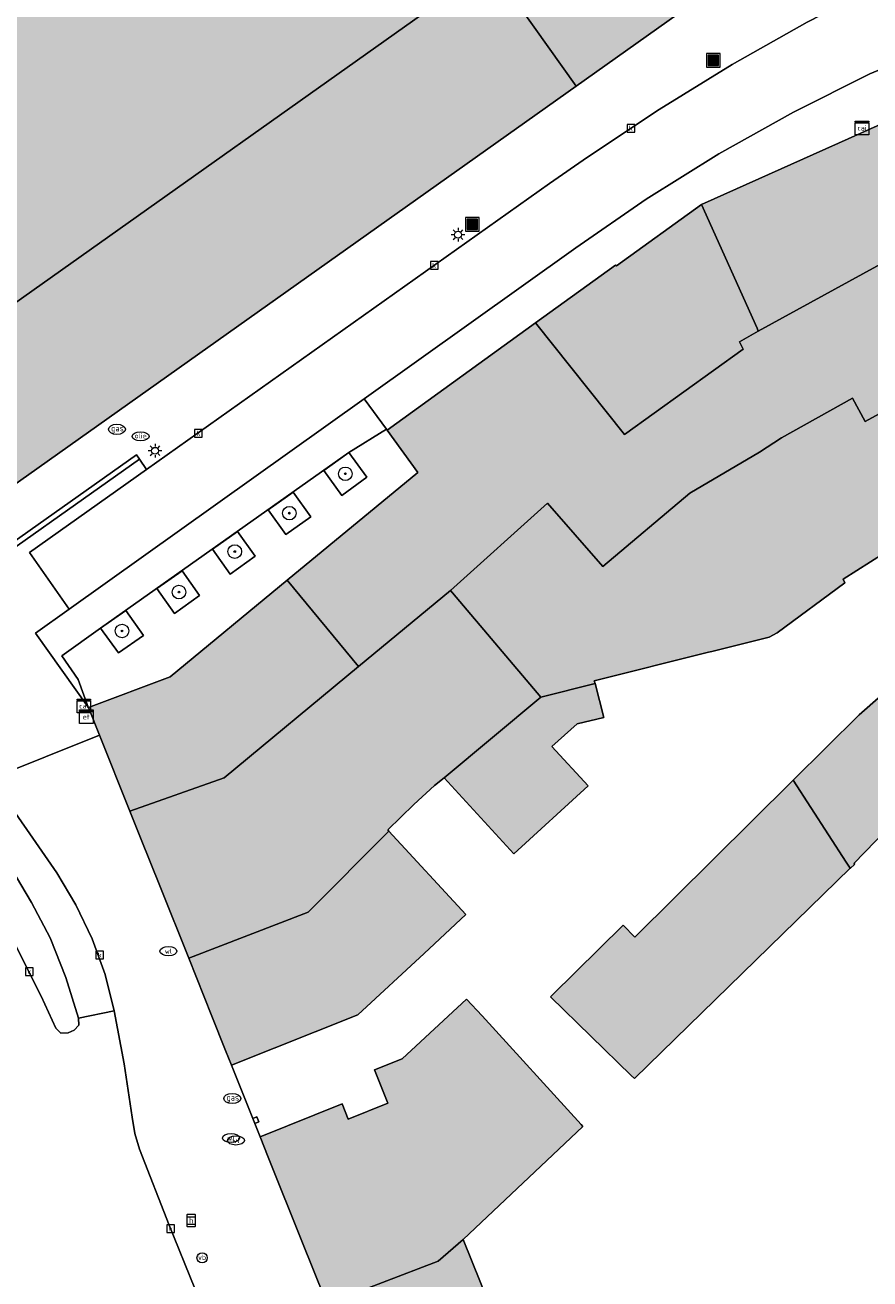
# Model space of a CAD drawing. Header units: metres. Extents: x 196496 to 197479, y 355139 to 356324.
# Tile 104 of 144: x 196767 to 196817, y 356085 to 356158. Entities that reach past the tile are written whole.
import ezdxf
from ezdxf.enums import TextEntityAlignment as Align

# ---------------------------------------------------------------- set-up
doc = ezdxf.new("R2010")
doc.units = ezdxf.units.M
doc.layers.get('0').update_dxf_attribs({"color": 252, "lineweight": 18})
for name, color, linetype, lineweight in [('B-WE-GR-BOOM-S', 252, 'Continuous', 18), ('B-WE-IE-MEUBILAIR_WEGMEUBILAIR-GV', 252, 'Continuous', 18), ('B-WE-IE-MEUBILAIR_WEGMEUBILAIR-S', 252, 'Continuous', 18), ('B-WE-IE-TERREINAFSCHEIDING_KUNSTMATIG_MUUR-G', 252, 'IE-TERREINAFSCHEIDING-KUNSTMATIG-DICHT', 18), ('B-WE-IE-TERREINAFSCHEIDING_KUNSTMATIG_MUUR-GV', 252, 'Continuous', 18), ('B-WE-KL-BRANDSTOF_PUT-S', 252, 'Continuous', 18), ('B-WE-KL-DATA-S', 252, 'Continuous', 18), ('B-WE-KL-ET_KAST-S', 252, 'Continuous', 18), ('B-WE-KL-ET_LS_OV_LICHTMAST-S', 252, 'Continuous', 18), ('B-WE-KL-GAS_PUT-S', 252, 'Continuous', 18), ('B-WE-KL-WATER-S', 252, 'Continuous', 18), ('B-WE-OG-BEBOUWING-GV', 252, 'Continuous', 18), ('B-WE-OG-TERREIN_ERF-GV', 252, 'Continuous', 18), ('B-WE-RI-GWA_KOLK-S', 252, 'Continuous', 18), ('B-WE-VH-ONVERHARD-GV', 252, 'Continuous', 18), ('B-WE-VH-VERHARDING_ASFALT-GV', 252, 'Continuous', 18), ('B-WE-VH-VERHARDING_BETON-GV', 252, 'Continuous', 18), ('B-WE-VH-VERHARDING_BETONSTRAATSTEEN-GV', 252, 'Continuous', 18), ('B-WE-VH-VERHARDING_STRAATBAKSTEEN-GV', 252, 'Continuous', 18), ('B-WE-VH-VERHARDING_TEGEL-GV', 252, 'Continuous', 18), ('B-WE-VW-HALTEPAAL-S', 252, 'Continuous', 18)]:
    doc.layers.add(name, color=color, linetype=linetype, lineweight=lineweight)
doc.layers.add('X-XX-AL-PRESENTATIE_GEBOUW3-V', color=7, linetype='Continuous', lineweight=18, true_color=0xf0f0f0)
doc.styles.add('NLCS-ISO', font='NLCS-ISO.ttf')
doc.linetypes.add('IE-TERREINAFSCHEIDING-KUNSTMATIG-DICHT', pattern='A,8,-1,[82,NLCS.SHX,S=0.75,R=90,X=0,Y=0],-1', length=10)

# ---------------------------------------------------------------- blocks, each defined once
blk = doc.blocks.new('SIE-WEG_AFVALBAK-SO')
at = {"linetype": 'ByBlock', "lineweight": 18}
h = blk.add_hatch(color=0, dxfattribs=at)
h.dxf.hatch_style = 1
h.paths.add_polyline_path([(-1.5, -1.5), (1.5, -1.5), (1.5, 1.5), (-1.5, 1.5)])
at = {"color": 0, "linetype": 'ByBlock', "lineweight": 18}
for points in [[(-2, -2), (2, -2), (2, 2), (-2, 2)], [(-1.5, -1.5), (1.5, -1.5), (1.5, 1.5), (-1.5, 1.5)]]:
    blk.add_lwpolyline(points, close=True, dxfattribs=at)
blk = doc.blocks.new('SKL-DATA_SIGNAAL_CAIKAST-SO')
at = {"color": 0, "linetype": 'ByBlock', "lineweight": 18}
for points in [[(-2, 2), (2, 2), (2, 1.68), (-2, 1.68)], [(-2, 1.52), (2, 1.52), (2, -2), (-2, -2)]]:
    blk.add_lwpolyline(points, close=True, dxfattribs=at)
at = {"color": 0, "linetype": 'ByBlock', "lineweight": 18, "style": 'NLCS-ISO'}
blk.add_text('cai', height=1.5, dxfattribs=at).set_placement((0, 0), align=Align.MIDDLE_CENTER)
blk = doc.blocks.new('SKL-ET_KAST_ELEKTRA-SO')
at = {"color": 0, "linetype": 'ByBlock', "lineweight": 18}
for points in [[(-2, 2), (2, 2), (2, 1.68), (-2, 1.68)], [(-2, 1.52), (2, 1.52), (2, -2), (-2, -2)]]:
    blk.add_lwpolyline(points, close=True, dxfattribs=at)
at = {"color": 0, "linetype": 'ByBlock', "lineweight": 18, "style": 'NLCS-ISO'}
blk.add_text('et', height=1.5, dxfattribs=at).set_placement((0, 0), align=Align.MIDDLE_CENTER)
blk = doc.blocks.new('SVW-HALTEPAAL-SO')
for p, q in [((-1.29, 1.06), (1.29, 1.06)), ((-1.29, -1.06), (1.29, -1.06))]:
    blk.add_line(p, q)
blk.add_lwpolyline([(-1.09, -1.76), (1.09, -1.76, 0.414214), (1.29, -1.56), (1.29, 1.56, 0.414214), (1.09, 1.76), (-1.09, 1.76, 0.414214), (-1.29, 1.56), (-1.29, -1.56, 0.414214)], format="xyb", close=True)
at = {"lineweight": 18, "style": 'NLCS-ISO'}
blk.add_text('h', height=1.8, dxfattribs=at).set_placement((0.02, 0.01), align=Align.MIDDLE_CENTER)
blk = doc.blocks.new('SKL-ET_OV_LICHTMAST-SO')
at = {"color": 0, "linetype": 'ByBlock', "lineweight": 18}
for points in [[(-1.25, 0), (-2, 0)], [(-1.41, 1.41), (-0.88, 0.88)], [(0, 2), (0, 1.25)], [(0.88, 0.88), (1.41, 1.41)], [(2, 0), (1.25, 0)], [(-1.41, -1.41), (-0.88, -0.88)], [(0, -1.25), (0, -2)], [(0.88, -0.88), (1.41, -1.41)]]:
    blk.add_lwpolyline(points, dxfattribs=at)
blk.add_circle((0, 0), 1, dxfattribs=at)
blk = doc.blocks.new('SIE-WEG_PAAL_VERKEERSBORD-SO')
at = {"color": 0, "linetype": 'ByBlock', "lineweight": 18}
blk.add_circle((0, 0), 1.5, dxfattribs=at)
at = {"color": 0, "linetype": 'ByBlock', "lineweight": 18, "style": 'NLCS-ISO'}
blk.add_text('vb', height=1.5, dxfattribs=at).set_placement((0, 0.13), align=Align.MIDDLE_CENTER)
blk = doc.blocks.new('SRI-KOLK-SO')
at = {"color": 0, "linetype": 'ByBlock', "lineweight": 18}
blk.add_lwpolyline([(-1.125, -1.125), (1.125, -1.125), (1.125, 1.125), (-1.125, 1.125)], close=True, dxfattribs=at)
at = {"color": 0, "linetype": 'ByBlock', "lineweight": 18, "style": 'NLCS-ISO'}
blk.add_text('k', height=1.5, dxfattribs=at).set_placement((0, 0), align=Align.MIDDLE_CENTER)
blk = doc.blocks.new('SKL-BENZINEPUT_OLIEPUT-SO')
at = {"color": 0, "linetype": 'ByBlock', "lineweight": 18}
blk.add_ellipse((0, 0), major_axis=(2.5, 0), ratio=0.54, dxfattribs=at)
at = {"color": 0, "linetype": 'ByBlock', "lineweight": 18, "style": 'NLCS-ISO'}
blk.add_text('olie', height=1.5, dxfattribs=at).set_placement((0, 0.16), align=Align.MIDDLE_CENTER)
blk = doc.blocks.new('SKL-GAS_PUT-SO')
at = {"color": 0, "linetype": 'ByBlock', "lineweight": 18}
blk.add_ellipse((0, 0), major_axis=(2.5, 0), ratio=0.601255, dxfattribs=at)
at = {"color": 0, "linetype": 'ByBlock', "lineweight": 18, "style": 'NLCS-ISO'}
blk.add_text('gas', height=1.8, dxfattribs=at).set_placement((0.12, 0.3), align=Align.MIDDLE_CENTER)
blk = doc.blocks.new('SKL-WATER_WATERLEIDINGPUT-SO')
at = {"color": 0, "linetype": 'ByBlock', "lineweight": 18}
blk.add_ellipse((0, 0), major_axis=(2.5, 0), ratio=0.54, dxfattribs=at)
at = {"color": 0, "linetype": 'ByBlock', "lineweight": 18, "style": 'NLCS-ISO'}
blk.add_text('wl', height=1.5, dxfattribs=at).set_placement((0, 0), align=Align.MIDDLE_CENTER)
blk = doc.blocks.new('SGR-BOOM_01-SO')
at = {"linetype": 'ByBlock', "lineweight": 18}
h = blk.add_hatch(color=0, dxfattribs=at)
h.dxf.hatch_style = 1
edge = h.paths.add_edge_path()
edge.add_arc((0, 0), 0.25, 0, 360)
at = {"color": 0, "linetype": 'ByBlock', "lineweight": 18}
for radius in [2, 0.25]:
    blk.add_circle((0, 0), radius, dxfattribs=at)

msp = doc.modelspace()

# ---------------------------------------------------------------- hatches: boundary and pattern name
at = {"layer": 'X-XX-AL-PRESENTATIE_GEBOUW3-V'}
for points in [[(196732.409, 356170.859), (196728.313, 356176.509), (196722.751, 356185.986), (196719.301, 356193.426), (196710.042, 356192.783), (196710.032, 356192.782), (196710.07, 356192.701), (196715.052, 356181.954), (196721.039, 356171.754), (196728.065, 356162.061), (196736.026, 356153.109), (196744.78, 356145.025), (196754.247, 356137.851), (196762.93, 356129.478), (196764.118, 356129.347), (196799.788, 356154.65), (196794.755, 356161.746), (196765.031, 356140.661), (196760.238, 356144.202), (196750.358, 356151.689), (196742.229, 356159.197), (196734.839, 356167.506)], [(196799.788, 356154.65), (196806.321, 356159.284), (196810.867, 356160.915), (196809.774, 356165.179), (196809.726, 356165.366), (196809.672, 356165.578), (196808.877, 356168.679), (196808.766, 356169.112), (196808.06, 356168.941), (196808.185, 356168.411), (196805.073, 356167.862), (196801.86, 356167.542), (196798.57, 356167.471), (196795.231, 356167.66), (196791.874, 356168.121), (196788.533, 356168.859), (196785.241, 356169.872), (196782.031, 356171.155), (196778.938, 356172.696), (196775.99, 356174.479), (196773.215, 356176.482), (196770.637, 356178.68), (196768.273, 356181.045), (196766.137, 356183.549), (196764.236, 356186.159), (196762.575, 356188.847), (196761.917, 356188.474), (196761.974, 356188.378), (196752.164, 356182.565), (196732.409, 356170.859), (196734.839, 356167.506), (196742.229, 356159.197), (196750.358, 356151.689), (196760.238, 356144.202), (196765.031, 356140.661), (196794.755, 356161.746)], [(196821.763, 356154.244), (196807.153, 356147.691), (196810.41, 356140.431), (196810.485, 356140.263), (196825.027, 356148.227)], [(196802.626, 356134.182), (196797.399, 356140.746), (196788.676, 356134.443), (196790.487, 356131.954), (196782.809, 356125.625), (196787.004, 356120.551), (196792.408, 356125.019), (196798.103, 356130.146), (196801.358, 356126.443), (196806.464, 356130.741), (196810.56, 356133.154), (196811.84, 356133.984), (196816.026, 356136.319), (196816.755, 356134.961), (196827.866, 356141.014), (196825.027, 356148.227), (196810.485, 356140.263), (196809.383, 356139.637), (196809.597, 356139.198)], [(196807.153, 356147.691), (196802.145, 356144.095), (196802.096, 356144.14), (196797.399, 356140.746), (196802.626, 356134.182), (196809.597, 356139.198), (196809.383, 356139.637), (196810.485, 356140.263), (196810.41, 356140.431)], [(196815.558, 356125.485), (196815.459, 356125.684), (196818.67, 356127.733), (196818.82, 356127.829), (196818.941, 356127.585), (196823.773, 356130.113), (196823.675, 356130.312), (196830.449, 356133.875), (196827.903, 356140.919), (196827.866, 356141.014), (196816.755, 356134.961), (196816.026, 356136.319), (196811.84, 356133.984), (196810.56, 356133.154), (196806.464, 356130.741), (196801.358, 356126.443), (196798.103, 356130.146), (196792.408, 356125.019), (196792.514, 356124.893), (196797.702, 356118.768), (196800.892, 356119.555), (196800.847, 356119.725), (196807.562, 356121.404), (196807.748, 356121.45), (196811.119, 356122.274), (196811.587, 356122.545)], [(196771.782, 356116.534), (196773.572, 356112.056), (196779.098, 356114.016), (196787.004, 356120.551), (196782.809, 356125.625), (196775.933, 356119.957), (196771.136, 356118.149)], [(196777.023, 356103.421), (196784.051, 356106.133), (196788.781, 356110.886), (196788.715, 356110.957), (196790.25, 356112.463), (196791.463, 356113.569), (196792.029, 356114.029), (196797.702, 356118.768), (196792.514, 356124.893), (196792.408, 356125.019), (196787.004, 356120.551), (196779.098, 356114.016), (196773.572, 356112.056), (196774.193, 356110.501), (196775.359, 356107.584)], [(196815.649, 356109.057), (196815.873, 356108.71), (196815.885, 356108.692), (196816.146, 356108.95), (196816.103, 356108.992), (196817.367, 356110.301), (196818.863, 356111.85), (196822.15, 356114.918), (196824.273, 356116.117), (196824.396, 356116.186), (196821.413, 356122.12), (196820.753, 356121.539), (196817.684, 356118.838), (196816.408, 356117.715), (196812.535, 356113.883)], [(196800.892, 356119.555), (196797.702, 356118.768), (196792.029, 356114.029), (196796.131, 356109.559), (196800.481, 356113.551), (196798.363, 356115.869), (196799.85, 356117.201), (196801.414, 356117.57)], [(196815.873, 356108.71), (196815.649, 356109.057), (196812.535, 356113.883), (196812.45, 356113.799), (196803.231, 356104.659), (196802.542, 356105.365), (196798.352, 356101.225), (196798.279, 356101.148), (196803.019, 356096.537), (196803.213, 356096.348)], [(196788.781, 356110.886), (196784.051, 356106.133), (196777.023, 356103.421), (196778.386, 356100.012), (196779.186, 356098.01), (196779.536, 356097.135), (196786.95, 356100.098), (196790.85, 356103.709), (196793.313, 356105.989)], [(196794.262, 356100.034), (196793.345, 356101.021), (196789.571, 356097.517), (196787.946, 356096.867), (196788.729, 356094.908), (196786.389, 356093.973), (196786.033, 356094.864), (196781.214, 356092.938), (196781.698, 356091.727), (196782.552, 356089.591), (196782.849, 356088.848), (196783.666, 356086.805), (196785.033, 356083.385), (196785.135, 356083.129), (196791.672, 356085.627), (196793.155, 356086.904), (196800.179, 356093.533), (196800.071, 356093.652)], [(196795.472, 356057.017), (196805.016, 356060.862), (196804.98, 356060.934), (196802.801, 356065.552), (196806.61, 356067.342), (196802.003, 356077.198), (196798.377, 356075.405), (196795.833, 356080.821), (196795.641, 356080.736), (196793.155, 356086.904), (196791.672, 356085.627), (196785.135, 356083.129)]]:
    msp.add_hatch(color=256, dxfattribs=at).paths.add_polyline_path(points)

# ---------------------------------------------------------------- linework, layer by layer
at = {"layer": 'B-WE-IE-MEUBILAIR_WEGMEUBILAIR-GV', "flags": 128}
for points in [[(196786.023, 356130.614), (196787.48, 356131.674), (196786.431, 356133.139), (196784.969, 356132.083)], [(196781.69, 356129.77), (196782.721, 356128.306), (196784.193, 356129.359), (196783.155, 356130.811)], [(196778.423, 356127.458), (196779.462, 356125.989), (196780.932, 356127.041), (196779.892, 356128.495)], [(196775.154, 356125.141), (196776.197, 356123.676), (196777.668, 356124.725), (196776.634, 356126.187)], [(196772.906, 356121.362), (196774.373, 356122.388), (196773.341, 356123.851), (196771.848, 356122.803)]]:
    msp.add_lwpolyline(points, close=True, dxfattribs=at)
at = {"layer": 'B-WE-IE-TERREINAFSCHEIDING_KUNSTMATIG_MUUR-G', "ltscale": 0.2, "flags": 128}
for points in [[(196774.139, 356132.733), (196763.16, 356124.988), (196760.558, 356125.384), (196759.787, 356126.065)], [(196765.683, 356127.134), (196773.963, 356132.987), (196774.139, 356132.733)]]:
    msp.add_lwpolyline(points, dxfattribs=at)
at = {"layer": 'B-WE-IE-TERREINAFSCHEIDING_KUNSTMATIG_MUUR-GV', "flags": 128}
for points in [[(196759.787, 356126.065), (196760.558, 356125.384), (196763.16, 356124.988), (196774.139, 356132.733), (196773.963, 356132.987), (196765.683, 356127.134), (196763.099, 356125.307), (196760.695, 356125.676), (196756.834, 356129.096), (196756.63, 356128.854), (196757.418, 356128.158)], [(196780.906, 356093.708), (196781.147, 356093.805), (196781.028, 356094.102), (196780.787, 356094.005)]]:
    msp.add_lwpolyline(points, close=True, dxfattribs=at)
at = {"layer": 'B-WE-OG-BEBOUWING-GV', "flags": 128}
for points in [[(196732.409, 356170.859), (196728.313, 356176.509), (196722.751, 356185.986), (196719.301, 356193.426), (196710.042, 356192.783), (196710.032, 356192.782), (196710.07, 356192.701), (196715.052, 356181.954), (196721.039, 356171.754), (196728.065, 356162.061), (196736.026, 356153.109), (196744.78, 356145.025), (196754.247, 356137.851), (196762.93, 356129.478), (196764.118, 356129.347), (196799.788, 356154.65), (196794.755, 356161.746), (196765.031, 356140.661), (196760.238, 356144.202), (196750.358, 356151.689), (196742.229, 356159.197), (196734.839, 356167.506)], [(196821.763, 356154.244), (196807.153, 356147.691), (196810.41, 356140.431), (196810.485, 356140.263), (196825.027, 356148.227)], [(196802.626, 356134.182), (196797.399, 356140.746), (196788.676, 356134.443), (196790.487, 356131.954), (196782.809, 356125.625), (196787.004, 356120.551), (196792.408, 356125.019), (196798.103, 356130.146), (196801.358, 356126.443), (196806.464, 356130.741), (196810.56, 356133.154), (196811.84, 356133.984), (196816.026, 356136.319), (196816.755, 356134.961), (196827.866, 356141.014), (196825.027, 356148.227), (196810.485, 356140.263), (196809.383, 356139.637), (196809.597, 356139.198)], [(196807.153, 356147.691), (196802.145, 356144.095), (196802.096, 356144.14), (196797.399, 356140.746), (196802.626, 356134.182), (196809.597, 356139.198), (196809.383, 356139.637), (196810.485, 356140.263), (196810.41, 356140.431)], [(196771.782, 356116.534), (196773.572, 356112.056), (196779.098, 356114.016), (196787.004, 356120.551), (196782.809, 356125.625), (196775.933, 356119.957), (196771.136, 356118.149)], [(196777.023, 356103.421), (196784.051, 356106.133), (196788.781, 356110.886), (196788.715, 356110.957), (196790.25, 356112.463), (196791.463, 356113.569), (196792.029, 356114.029), (196797.702, 356118.768), (196792.514, 356124.893), (196792.408, 356125.019), (196787.004, 356120.551), (196779.098, 356114.016), (196773.572, 356112.056), (196774.193, 356110.501), (196775.359, 356107.584)], [(196815.649, 356109.057), (196815.873, 356108.71), (196815.885, 356108.692), (196816.146, 356108.95), (196816.103, 356108.992), (196817.367, 356110.301), (196818.863, 356111.85), (196822.15, 356114.918), (196824.273, 356116.117), (196824.396, 356116.186), (196821.413, 356122.12), (196820.753, 356121.539), (196817.684, 356118.838), (196816.408, 356117.715), (196812.535, 356113.883)], [(196800.892, 356119.555), (196797.702, 356118.768), (196792.029, 356114.029), (196796.131, 356109.559), (196800.481, 356113.551), (196798.363, 356115.869), (196799.85, 356117.201), (196801.414, 356117.57)], [(196815.873, 356108.71), (196815.649, 356109.057), (196812.535, 356113.883), (196812.45, 356113.799), (196803.231, 356104.659), (196802.542, 356105.365), (196798.352, 356101.225), (196798.279, 356101.148), (196803.019, 356096.537), (196803.213, 356096.348)], [(196788.781, 356110.886), (196784.051, 356106.133), (196777.023, 356103.421), (196778.386, 356100.012), (196779.186, 356098.01), (196779.536, 356097.135), (196786.95, 356100.098), (196790.85, 356103.709), (196793.313, 356105.989)], [(196794.262, 356100.034), (196793.345, 356101.021), (196789.571, 356097.517), (196787.946, 356096.867), (196788.729, 356094.908), (196786.389, 356093.973), (196786.033, 356094.864), (196781.214, 356092.938), (196781.698, 356091.727), (196782.552, 356089.591), (196782.849, 356088.848), (196783.666, 356086.805), (196785.033, 356083.385), (196785.135, 356083.129), (196791.672, 356085.627), (196793.155, 356086.904), (196800.179, 356093.533), (196800.071, 356093.652)], [(196795.472, 356057.017), (196805.016, 356060.862), (196804.98, 356060.934), (196802.801, 356065.552), (196806.61, 356067.342), (196802.003, 356077.198), (196798.377, 356075.405), (196795.833, 356080.821), (196795.641, 356080.736), (196793.155, 356086.904), (196791.672, 356085.627), (196785.135, 356083.129)]]:
    msp.add_lwpolyline(points, close=True, dxfattribs=at)
for points in [[(196742.229, 356159.197), (196750.358, 356151.689), (196760.238, 356144.202), (196765.031, 356140.661), (196794.755, 356161.746), (196799.788, 356154.65), (196806.321, 356159.284)], [(196827.866, 356141.014), (196816.755, 356134.961), (196816.026, 356136.319), (196811.84, 356133.984), (196810.56, 356133.154), (196806.464, 356130.741), (196801.358, 356126.443), (196798.103, 356130.146), (196792.408, 356125.019), (196792.514, 356124.893), (196797.702, 356118.768), (196800.892, 356119.555), (196800.847, 356119.725), (196807.562, 356121.404), (196807.748, 356121.45), (196811.119, 356122.274), (196811.587, 356122.545), (196815.558, 356125.485), (196815.459, 356125.684), (196818.67, 356127.733)]]:
    msp.add_lwpolyline(points, dxfattribs=at)
at = {"layer": 'B-WE-OG-TERREIN_ERF-GV', "flags": 128}
for points in [[(196818.67, 356127.733), (196815.459, 356125.684), (196815.558, 356125.485), (196811.587, 356122.545), (196811.119, 356122.274), (196807.748, 356121.45), (196807.562, 356121.404), (196800.847, 356119.725), (196800.892, 356119.555), (196801.414, 356117.57), (196799.85, 356117.201), (196798.363, 356115.869), (196800.481, 356113.551), (196796.131, 356109.559), (196792.029, 356114.029), (196791.463, 356113.569), (196790.25, 356112.463), (196788.715, 356110.957), (196788.781, 356110.886), (196793.313, 356105.989), (196790.85, 356103.709), (196786.95, 356100.098), (196779.536, 356097.135), (196780.787, 356094.005), (196781.028, 356094.102), (196781.147, 356093.805), (196780.906, 356093.708), (196781.214, 356092.938), (196786.033, 356094.864), (196786.389, 356093.973), (196788.729, 356094.908), (196787.946, 356096.867), (196789.571, 356097.517), (196793.345, 356101.021), (196794.262, 356100.034), (196800.071, 356093.652), (196800.179, 356093.533), (196793.155, 356086.904), (196795.641, 356080.736)], [(196817.367, 356110.301), (196816.103, 356108.992), (196816.146, 356108.95), (196815.885, 356108.692), (196815.873, 356108.71), (196803.213, 356096.348), (196803.019, 356096.537), (196798.279, 356101.148), (196798.352, 356101.225), (196802.542, 356105.365), (196803.231, 356104.659), (196812.45, 356113.799), (196812.535, 356113.883), (196816.408, 356117.715), (196817.684, 356118.838)]]:
    msp.add_lwpolyline(points, dxfattribs=at)
at = {"layer": 'B-WE-VH-ONVERHARD-GV', "flags": 128}
for points in [[(196786.023, 356130.614), (196787.48, 356131.674), (196786.431, 356133.139), (196784.969, 356132.083)], [(196781.69, 356129.77), (196782.721, 356128.306), (196784.193, 356129.359), (196783.155, 356130.811)], [(196778.423, 356127.458), (196779.462, 356125.989), (196780.932, 356127.041), (196779.892, 356128.495)], [(196775.154, 356125.141), (196776.197, 356123.676), (196777.668, 356124.725), (196776.634, 356126.187)], [(196772.906, 356121.362), (196774.373, 356122.388), (196773.341, 356123.851), (196771.848, 356122.803)]]:
    msp.add_lwpolyline(points, close=True, dxfattribs=at)
at = {"layer": 'B-WE-VH-VERHARDING_ASFALT-GV', "flags": 128}
msp.add_lwpolyline([(196778.9, 356080.31), (196775.871, 356087.747), (196774.139, 356092.207), (196773.852, 356093.133), (196773.699, 356094.091), (196773.226, 356097.218), (196772.654, 356100.329), (196770.554, 356099.902), (196770.578, 356099.498), (196770.302, 356099.202), (196769.939, 356099.037), (196769.522, 356099.023), (196769.217, 356099.308), (196768.36, 356101.198), (196766.364, 356105.17)], dxfattribs=at)
at = {"layer": 'B-WE-VH-VERHARDING_BETON-GV', "flags": 128}
msp.add_lwpolyline([(196762.389, 356114.379), (196760.886, 356113.441), (196764.062, 356108.973), (196766.364, 356105.17), (196768.36, 356101.198), (196769.217, 356099.308), (196769.522, 356099.023), (196769.939, 356099.037), (196770.302, 356099.202), (196770.578, 356099.498), (196770.554, 356099.902), (196769.803, 356102.295), (196768.879, 356104.627), (196767.798, 356106.701), (196766.6, 356108.715), (196765.292, 356110.659), (196763.879, 356112.523)], close=True, dxfattribs=at)
at = {"layer": 'B-WE-VH-VERHARDING_BETONSTRAATSTEEN-GV', "flags": 128}
msp.add_lwpolyline([(196817.999, 356155.74), (196819.38, 356156.094), (196820.88, 356156.198), (196822.431, 356156.009), (196820.15, 356161.846), (196817.846, 356160.714), (196813.358, 356158.404), (196808.957, 356155.926), (196804.652, 356153.285), (196800.452, 356150.486), (196798.213, 356148.933), (196774.553, 356132.136), (196767.671, 356127.25), (196769.999, 356123.931), (196787.335, 356136.287), (196799.77, 356145.15), (196803.899, 356148.007), (196808.163, 356150.668), (196812.548, 356153.125), (196817.039, 356155.369), (196817.513, 356155.565)], close=True, dxfattribs=at)
at = {"layer": 'B-WE-VH-VERHARDING_STRAATBAKSTEEN-GV', "flags": 128}
for points in [[(196765.683, 356127.134), (196773.963, 356132.987), (196774.139, 356132.733), (196774.553, 356132.136), (196798.213, 356148.933), (196800.452, 356150.486), (196804.652, 356153.285), (196808.957, 356155.926), (196813.358, 356158.404), (196817.846, 356160.714), (196820.15, 356161.846), (196819.33, 356163.945), (196810.867, 356160.915), (196806.321, 356159.284), (196799.788, 356154.65), (196764.118, 356129.347)], [(196797.399, 356140.746), (196802.096, 356144.14), (196802.145, 356144.095), (196807.153, 356147.691), (196821.763, 356154.244), (196822.431, 356156.009), (196820.88, 356156.198), (196819.38, 356156.094), (196817.999, 356155.74), (196817.513, 356155.565), (196817.039, 356155.369), (196812.548, 356153.125), (196808.163, 356150.668), (196803.899, 356148.007), (196799.77, 356145.15), (196787.335, 356136.287), (196788.639, 356134.494), (196788.676, 356134.443)], [(196787.335, 356136.287), (196769.999, 356123.931), (196768.02, 356122.521), (196771.121, 356118.17), (196770.53, 356119.804), (196769.579, 356121.195), (196771.848, 356122.803), (196786.431, 356133.139), (196788.639, 356134.494)], [(196769.579, 356121.195), (196770.53, 356119.804), (196771.121, 356118.17), (196771.136, 356118.149), (196775.933, 356119.957), (196782.809, 356125.625), (196790.487, 356131.954), (196788.676, 356134.443), (196788.639, 356134.494), (196786.431, 356133.139), (196771.848, 356122.803)], [(196762.103, 356118.065), (196765.212, 356114.26), (196765.424, 356113.973), (196771.782, 356116.534), (196771.136, 356118.149), (196771.121, 356118.17), (196768.02, 356122.521), (196769.999, 356123.931), (196767.671, 356127.25), (196774.553, 356132.136), (196774.139, 356132.733), (196763.16, 356124.988), (196760.558, 356125.384), (196759.787, 356126.065), (196757.743, 356123.735), (196757.536, 356123.501), (196757.23, 356123.774), (196756.91, 356123.405), (196757.646, 356122.706), (196758.373, 356121.998), (196760.286, 356120.057)], [(196786.431, 356133.139), (196787.48, 356131.674), (196786.023, 356130.614), (196784.969, 356132.083)], [(196781.69, 356129.77), (196783.155, 356130.811), (196784.193, 356129.359), (196782.721, 356128.306)], [(196778.423, 356127.458), (196779.892, 356128.495), (196780.932, 356127.041), (196779.462, 356125.989)], [(196775.154, 356125.141), (196776.634, 356126.187), (196777.668, 356124.725), (196776.197, 356123.676)], [(196771.848, 356122.803), (196773.341, 356123.851), (196774.373, 356122.388), (196772.906, 356121.362)]]:
    msp.add_lwpolyline(points, close=True, dxfattribs=at)
at = {"layer": 'B-WE-VH-VERHARDING_TEGEL-GV', "flags": 128}
msp.add_lwpolyline([(196761.272, 356115.712), (196762.389, 356114.379), (196763.879, 356112.523), (196765.292, 356110.659), (196766.6, 356108.715), (196767.798, 356106.701), (196768.879, 356104.627), (196769.803, 356102.295), (196770.554, 356099.902), (196772.654, 356100.329), (196772.108, 356102.467), (196771.355, 356104.553), (196770.404, 356106.556), (196769.27, 356108.449), (196765.424, 356113.973), (196765.212, 356114.26), (196762.103, 356118.065), (196760.48, 356116.644)], close=True, dxfattribs=at)
msp.add_lwpolyline([(196785.033, 356083.385), (196783.666, 356086.805), (196782.849, 356088.848), (196782.552, 356089.591), (196781.698, 356091.727), (196781.214, 356092.938), (196780.906, 356093.708), (196780.787, 356094.005), (196779.536, 356097.135), (196779.186, 356098.01), (196778.386, 356100.012), (196777.023, 356103.421), (196775.359, 356107.584), (196774.193, 356110.501), (196773.572, 356112.056), (196771.782, 356116.534), (196765.424, 356113.973), (196769.27, 356108.449), (196770.404, 356106.556), (196771.355, 356104.553), (196772.108, 356102.467), (196772.654, 356100.329), (196773.226, 356097.218), (196773.699, 356094.091), (196773.852, 356093.133), (196774.139, 356092.207), (196775.871, 356087.747), (196778.9, 356080.31)], dxfattribs=at)

# ---------------------------------------------------------------- block references
at = {"layer": 'B-WE-GR-BOOM-S', "xscale": 0.2, "yscale": 0.2, "zscale": 0.2}
for p in [(196786.226, 356131.88), (196782.937, 356129.569), (196779.729, 356127.313), (196776.454, 356124.929), (196773.107, 356122.647)]:
    msp.add_blockref('SGR-BOOM_01-SO', p, dxfattribs=at)
at = {"layer": 'B-WE-IE-MEUBILAIR_WEGMEUBILAIR-S', "xscale": 0.2, "yscale": 0.2, "zscale": 0.2}
for name, p in [('SIE-WEG_AFVALBAK-SO', (196807.848, 356156.165)), ('SIE-WEG_AFVALBAK-SO', (196793.688, 356146.54)), ('SIE-WEG_PAAL_VERKEERSBORD-SO', (196777.811, 356085.825))]:
    msp.add_blockref(name, p, dxfattribs=at)
at = {"layer": 'B-WE-KL-BRANDSTOF_PUT-S', "xscale": 0.2, "yscale": 0.2, "zscale": 0.2}
msp.add_blockref('SKL-BENZINEPUT_OLIEPUT-SO', (196774.201, 356134.081), dxfattribs=at)
at = {"layer": 'B-WE-KL-DATA-S', "xscale": 0.2, "yscale": 0.2, "zscale": 0.2}
for p in [(196816.574, 356152.197), (196770.863, 356118.247)]:
    msp.add_blockref('SKL-DATA_SIGNAAL_CAIKAST-SO', p, dxfattribs=at)
at = {"layer": 'B-WE-KL-ET_KAST-S', "xscale": 0.2, "yscale": 0.2, "zscale": 0.2}
msp.add_blockref('SKL-ET_KAST_ELEKTRA-SO', (196771.005, 356117.605), dxfattribs=at)
at = {"layer": 'B-WE-KL-ET_LS_OV_LICHTMAST-S', "xscale": 0.2, "yscale": 0.2, "zscale": 0.2}
for p in [(196792.847, 356145.926), (196775.046, 356133.232)]:
    msp.add_blockref('SKL-ET_OV_LICHTMAST-SO', p, dxfattribs=at)
at = {"layer": 'B-WE-KL-GAS_PUT-S', "xscale": 0.2, "yscale": 0.2, "zscale": 0.2}
for p in [(196772.811, 356134.493), (196779.585, 356095.181)]:
    msp.add_blockref('SKL-GAS_PUT-SO', p, dxfattribs=at)
at = {"layer": 'B-WE-KL-WATER-S', "xscale": 0.2, "yscale": 0.2, "zscale": 0.2}
for p in [(196775.833, 356103.84), (196779.51, 356092.861), (196779.795, 356092.72)]:
    msp.add_blockref('SKL-WATER_WATERLEIDINGPUT-SO', p, dxfattribs=at)
at = {"layer": 'B-WE-RI-GWA_KOLK-S', "xscale": 0.2, "yscale": 0.2, "zscale": 0.2}
for p in [(196802.996, 356152.18), (196791.445, 356144.12), (196777.592, 356134.256), (196771.799, 356103.614), (196767.662, 356102.642), (196775.963, 356087.534)]:
    msp.add_blockref('SRI-KOLK-SO', p, dxfattribs=at)
at = {"layer": 'B-WE-VW-HALTEPAAL-S', "xscale": 0.2, "yscale": 0.2, "zscale": 0.2}
msp.add_blockref('SVW-HALTEPAAL-SO', (196777.17, 356088.016), dxfattribs=at)

doc.saveas('drawing.dxf')
